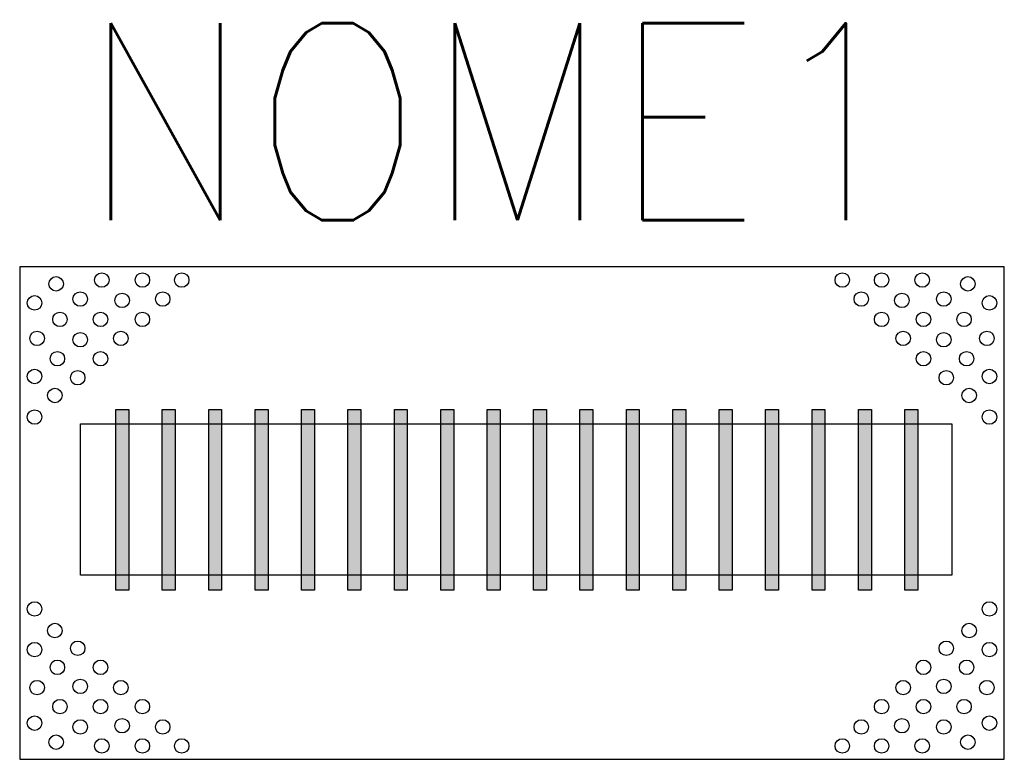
# Model space of a CAD drawing. Header units: millimetres. Extents: x 0 to 8, y -4 to 2.01.
import ezdxf
from ezdxf.enums import TextEntityAlignment as Align

# ---------------------------------------------------------------- set-up
doc = ezdxf.new("R2010")
doc.units = ezdxf.units.MM
doc.styles.add('ROMANS', font='romans', dxfattribs={"height": 2})

msp = doc.modelspace()

# ---------------------------------------------------------------- hatches: boundary and pattern name
h = msp.add_hatch(color=7)
h.paths.add_polyline_path([(0.7816, -1.1606), (0.8866, -1.1606), (0.8866, -2.6267), (0.7816, -2.6267)])
h.paths.add_polyline_path([(1.1587, -1.1606), (1.2637, -1.1606), (1.2637, -2.6267), (1.1587, -2.6267)])
h.paths.add_polyline_path([(1.5358, -1.1606), (1.6408, -1.1606), (1.6408, -2.6267), (1.5358, -2.6267)])
h.paths.add_polyline_path([(1.9129, -1.1606), (2.0178, -1.1606), (2.0178, -2.6267), (1.9129, -2.6267)])
h.paths.add_polyline_path([(2.2899, -1.1606), (2.3949, -1.1606), (2.3949, -2.6267), (2.2899, -2.6267)])
h.paths.add_polyline_path([(2.667, -1.1606), (2.772, -1.1606), (2.772, -2.6267), (2.667, -2.6267)])
h.paths.add_polyline_path([(7.192, -1.1606), (7.297, -1.1606), (7.297, -2.6267), (7.192, -2.6267)])
h.paths.add_polyline_path([(6.8149, -1.1606), (6.9199, -1.1606), (6.9199, -2.6267), (6.8149, -2.6267)])
h.paths.add_polyline_path([(6.4379, -1.1606), (6.5428, -1.1606), (6.5428, -2.6267), (6.4379, -2.6267)])
h.paths.add_polyline_path([(6.0608, -1.1606), (6.1658, -1.1606), (6.1658, -2.6267), (6.0608, -2.6267)])
h.paths.add_polyline_path([(5.6837, -1.1606), (5.7887, -1.1606), (5.7887, -2.6267), (5.6837, -2.6267)])
h.paths.add_polyline_path([(5.3066, -1.1606), (5.4116, -1.1606), (5.4116, -2.6267), (5.3066, -2.6267)])
h.paths.add_polyline_path([(4.9295, -1.1606), (5.0345, -1.1606), (5.0345, -2.6267), (4.9295, -2.6267)])
h.paths.add_polyline_path([(4.5524, -1.1606), (4.6574, -1.1606), (4.6574, -2.6267), (4.5524, -2.6267)])
h.paths.add_polyline_path([(4.1754, -1.1606), (4.2803, -1.1606), (4.2803, -2.6267), (4.1754, -2.6267)])
h.paths.add_polyline_path([(3.7983, -1.1606), (3.9033, -1.1606), (3.9033, -2.6267), (3.7983, -2.6267)])
h.paths.add_polyline_path([(3.4212, -1.1606), (3.5262, -1.1606), (3.5262, -2.6267), (3.4212, -2.6267)])
h.paths.add_polyline_path([(3.0441, -1.1606), (3.1491, -1.1606), (3.1491, -2.6267), (3.0441, -2.6267)])

# ---------------------------------------------------------------- linework, layer by layer
at = {"color": 7}
for points in [[(0, 0), (0, -4), (8, -4), (8, 0)], [(0.7816, -1.1606), (0.8866, -1.1606), (0.8866, -2.6267), (0.7816, -2.6267)], [(1.1587, -1.1606), (1.2637, -1.1606), (1.2637, -2.6267), (1.1587, -2.6267)], [(1.5358, -1.1606), (1.6408, -1.1606), (1.6408, -2.6267), (1.5358, -2.6267)], [(1.9129, -1.1606), (2.0178, -1.1606), (2.0178, -2.6267), (1.9129, -2.6267)], [(2.2899, -1.1606), (2.3949, -1.1606), (2.3949, -2.6267), (2.2899, -2.6267)], [(2.667, -1.1606), (2.772, -1.1606), (2.772, -2.6267), (2.667, -2.6267)], [(3.0441, -1.1606), (3.1491, -1.1606), (3.1491, -2.6267), (3.0441, -2.6267)], [(3.4212, -1.1606), (3.5262, -1.1606), (3.5262, -2.6267), (3.4212, -2.6267)], [(3.7983, -1.1606), (3.9033, -1.1606), (3.9033, -2.6267), (3.7983, -2.6267)], [(4.1754, -1.1606), (4.2803, -1.1606), (4.2803, -2.6267), (4.1754, -2.6267)], [(4.5524, -1.1606), (4.6574, -1.1606), (4.6574, -2.6267), (4.5524, -2.6267)], [(4.9295, -1.1606), (5.0345, -1.1606), (5.0345, -2.6267), (4.9295, -2.6267)], [(5.3066, -1.1606), (5.4116, -1.1606), (5.4116, -2.6267), (5.3066, -2.6267)], [(5.6837, -1.1606), (5.7887, -1.1606), (5.7887, -2.6267), (5.6837, -2.6267)], [(6.0608, -1.1606), (6.1658, -1.1606), (6.1658, -2.6267), (6.0608, -2.6267)], [(6.4379, -1.1606), (6.5428, -1.1606), (6.5428, -2.6267), (6.4379, -2.6267)], [(6.8149, -1.1606), (6.9199, -1.1606), (6.9199, -2.6267), (6.8149, -2.6267)], [(7.192, -1.1606), (7.297, -1.1606), (7.297, -2.6267), (7.192, -2.6267)], [(0.493, -1.2759), (7.5738, -1.2759), (7.5738, -2.5041), (0.493, -2.5041)]]:
    msp.add_lwpolyline(points, close=True, dxfattribs=at)
for centre in [(0.6672, -0.1082), (0.997, -0.1082), (1.3166, -0.1082), (6.6834, -0.1082), (7.003, -0.1082), (7.3328, -0.1082), (0.2961, -0.1391), (7.7039, -0.1391), (0.1208, -0.2936), (0.4919, -0.2627), (0.8321, -0.273), (1.162, -0.2627), (6.838, -0.2627), (7.1679, -0.273), (7.5081, -0.2627), (7.8792, -0.2936), (0.327, -0.4275), (0.6569, -0.4275), (0.997, -0.4275), (7.003, -0.4275), (7.3431, -0.4275), (7.673, -0.4275), (0.1415, -0.582), (0.4919, -0.5923), (0.8218, -0.582), (7.1782, -0.582), (7.5081, -0.5923), (7.8585, -0.582), (0.3064, -0.7468), (0.6569, -0.7468), (7.3431, -0.7468), (7.6936, -0.7468), (0.1208, -0.891), (0.4713, -0.9013), (7.5287, -0.9013), (7.8792, -0.891), (0.2858, -1.0455), (7.7142, -1.0455), (0.1208, -1.2206), (7.8792, -1.2206), (0.1208, -2.7794), (7.8792, -2.7794), (0.2858, -2.9545), (7.7142, -2.9545), (0.4713, -3.0987), (7.5287, -3.0987), (0.1208, -3.109), (7.8792, -3.109), (0.3064, -3.2532), (0.6569, -3.2532), (7.3431, -3.2532), (7.6936, -3.2532), (0.1415, -3.418), (0.4919, -3.4077), (0.8218, -3.418), (7.1782, -3.418), (7.5081, -3.4077), (7.8585, -3.418), (0.327, -3.5725), (0.6569, -3.5725), (0.997, -3.5725), (7.003, -3.5725), (7.3431, -3.5725), (7.673, -3.5725), (0.1208, -3.7064), (0.4919, -3.7373), (0.8321, -3.727), (1.162, -3.7373), (6.838, -3.7373), (7.1679, -3.727), (7.5081, -3.7373), (7.8792, -3.7064), (0.2961, -3.8609), (0.6672, -3.8918), (0.997, -3.8918), (1.3166, -3.8918), (6.6834, -3.8918), (7.003, -3.8918), (7.3328, -3.8918), (7.7039, -3.8609)]:
    msp.add_circle(centre, 0.0588, dxfattribs=at)

# ---------------------------------------------------------------- texts
at = {"color": 9, "style": 'ROMANS', "width": 0.910446}
msp.add_attdef('NOME1', text='', height=1.6, dxfattribs=at).set_placement((0.4859, 0.3777), (7.2839, 0.3777), align=Align.FIT)

doc.saveas('drawing.dxf')
